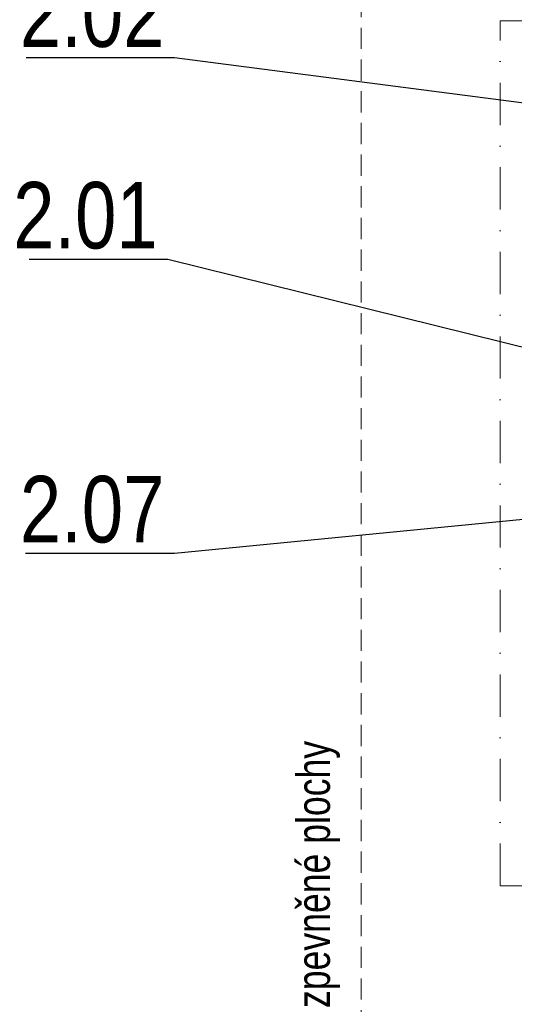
# Model space of a CAD drawing. Header units: millimetres. Extents: x 160938 to 520640, y 9197 to 248394.
# Tile 67 of 137: x 196132 to 197620, y 116380 to 119340. Entities that reach past the tile are written whole.
import ezdxf
from ezdxf.enums import TextEntityAlignment as Align

# ---------------------------------------------------------------- set-up
doc = ezdxf.new("R2010")
doc.units = ezdxf.units.MM
doc.header["$LTSCALE"] = 10
doc.linetypes.add('DASHDOT', pattern=[25.4, 12.7, -6.35, 0, -6.35])
doc.linetypes.add('DASHED2', pattern=[9.525, 6.35, -3.175])
for name, color, linetype in [('VZT Odvod-pozice_odkaz', 7, 'Continuous'), ('VZT Odvod-pozice_text', 7, 'Continuous'), ('VZT Tenka-pozice_odkaz', 7, 'Continuous'), ('VZT Tenka-pozice_text', 7, 'Continuous')]:
    doc.layers.add(name, color=color, linetype=linetype)
doc.layers.add('VZT Tenka', color=30, linetype='Continuous', lineweight=15)
doc.styles.add('Arial', font='arial.ttf')
doc.styles.get("Standard").update_dxf_attribs({"font": 'ic-simplex.shx', "width": 0.8})
doc.dimstyles.new('CADKON', dxfattribs={"dimscale": 50, "dimtxt": 2.5, "dimasz": 2.5, "dimexe": 1.8, "dimexo": 5, "dimgap": 0.6, "dimtad": 1, "dimrnd": 1, "dimtxsty": 'Standard', "dimblk1": 'ARCHTICK', "dimblk2": 'ARCHTICK', "dimsah": 1, "dimcen": 2.5, "dimadec": 1, "dimazin": 2, "dimtfac": 1, "dimtdec": 4, "dimtix": 1, "dimtmove": 1, "dimatfit": 3, "dimldrblk": 'OPEN30', "dimfxl": 5, "dimtolj": 1, "dimarcsym": 0})

# ---------------------------------------------------------------- blocks, each defined once
blk = doc.blocks.new('_ArchTick')
at = {"color": 0, "const_width": 0.15}
blk.add_lwpolyline([(-0.5, -0.5), (0.5, 0.5)], dxfattribs=at)

msp = doc.modelspace()

# ---------------------------------------------------------------- linework, layer by layer
at = {"layer": 'VZT Tenka', "linetype": 'DASHDOT'}
for p, q in [((197577.7, 116736.9), (197577.7, 119336.9)), ((197577.7, 119336.9), (200177.7, 119336.9)), ((197577.7, 116736.9), (199377.7, 116736.9))]:
    msp.add_line(p, q, dxfattribs=at)
at = {"layer": 'VZT Tenka', "linetype": 'DASHED2'}
msp.add_lwpolyline([(197159.1, 120156.4), (203559.1, 120156.4), (203559.1, 113156.4), (197159.1, 113156.4)], close=True, dxfattribs=at)

# ---------------------------------------------------------------- texts
at = {"layer": 'VZT Odvod-pozice_text', "color": 210, "char_height": 200, "attachment_point": 9, "style": 'Arial'}
for s, insert in [('\\W0.8\\H200.0\\C210;2.02', (196567.4, 119255.8)), ('\\W0.8\\H200.0\\C210;2.07', (196567.4, 117766.1))]:
    msp.add_mtext(s, dxfattribs=dict(at, insert=insert))
at = {"layer": 'VZT Tenka', "linetype": 'DASHED2', "width": 0.8}
msp.add_text('hranice zpevněné plochy', height=100, rotation=90, dxfattribs=at).set_placement((197065.5, 116580.5), align=Align.CENTER)
at = {"layer": 'VZT Tenka-pozice_text', "color": 210, "insert": (196547.2, 118649.8), "char_height": 200, "attachment_point": 9, "style": 'Arial'}
msp.add_mtext('\\W0.8\\H200.0\\C210;2.01', dxfattribs=at)

# ---------------------------------------------------------------- leaders
at = {"layer": 'VZT Odvod-pozice_odkaz', "color": 102, "annotation_type": 0, "has_hookline": 1, "hookline_direction": 1}
for points, text_width in [([(199664.5, 118828.2), (196597.4, 119225.8)], 416.2), ([(199768.5, 118043.1), (196597.4, 117736.1)], 417.8)]:
    msp.add_leader(points, dimstyle='CADKON', override={"dimscale": 50, "dimasz": 1, "dimgap": 0.6, "dimldrblk": 'Dot'}, dxfattribs=dict(at, text_width=text_width))
at = {"layer": 'VZT Tenka-pozice_odkaz', "color": 102, "annotation_type": 0, "has_hookline": 1, "hookline_direction": 1, "text_width": 387}
msp.add_leader([(198219.5, 118213.4), (196577.2, 118619.8)], dimstyle='CADKON', override={"dimscale": 50, "dimasz": 1, "dimgap": 0.6, "dimldrblk": 'Dot'}, dxfattribs=at)

doc.saveas('drawing.dxf')
